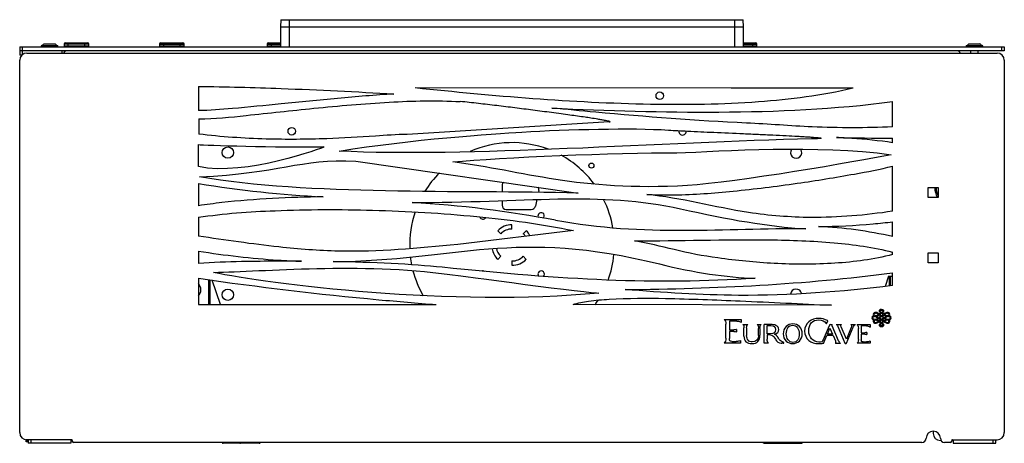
# Model space of a CAD drawing. Header units: inches. Extents: x -3.9 to 23.4, y 2.3 to 14.1.
import ezdxf

# ---------------------------------------------------------------- set-up
doc = ezdxf.new("R2010")
doc.units = ezdxf.units.IN
doc.header["$LTSCALE"] = 2.574606
doc.header["$MEASUREMENT"] = 0
doc.layers.get('0').update_dxf_attribs({"linetype": 'CONTINUOUS'})

msp = doc.modelspace()

# ---------------------------------------------------------------- linework, layer by layer
at = {"color": 7, "linetype": 'Continuous'}
for p, q in [((3.307, 14.064), (3.291, 13.867)), ((3.307, 14.064), (16.11, 14.064)), ((3.547, 13.316), (3.547, 14.064)), ((15.87, 14.064), (15.87, 13.316)), ((16.126, 13.867), (16.11, 14.064)), ((3.291, 13.867), (3.291, 13.316)), ((3.291, 13.867), (16.126, 13.867)), ((16.126, 13.316), (16.126, 13.867)), ((-3.259, 13.397), (-2.954, 13.397)), ((-2.705, 13.383), (-2.705, 13.328)), ((-2.02, 13.383), (-2.705, 13.383)), ((-2.666, 13.422), (-2.059, 13.422)), ((-2.587, 13.328), (-2.587, 13.422)), ((-2.138, 13.422), (-2.138, 13.328)), ((-2.02, 13.328), (-2.02, 13.383)), ((-0.059, 13.383), (-0.059, 13.328)), ((-0.059, 13.383), (0.626, 13.383)), ((-0.02, 13.422), (0.586, 13.422)), ((0.059, 13.328), (0.059, 13.422)), ((0.508, 13.422), (0.508, 13.328)), ((0.626, 13.328), (0.626, 13.383)), ((2.925, 13.383), (2.925, 13.328)), ((2.925, 13.383), (3.291, 13.383)), ((2.964, 13.422), (3.291, 13.422)), ((3.043, 13.328), (3.043, 13.422)), ((16.126, 13.422), (16.452, 13.422)), ((16.126, 13.383), (16.492, 13.383)), ((16.374, 13.422), (16.374, 13.328)), ((16.492, 13.328), (16.492, 13.383)), ((22.371, 13.397), (22.676, 13.397)), ((-3.933, 13.316), (-3.933, 13.08)), ((-3.933, 13.316), (23.35, 13.316)), ((23.35, 13.198), (-3.933, 13.198)), ((-3.855, 13.099), (-3.855, 13.316)), ((-3.737, 13.139), (23.153, 13.139)), ((-3.323, 13.348), (-2.89, 13.348)), ((-2.768, 13.198), (-2.768, 13.139)), ((-2.752, 13.139), (-2.752, 13.198)), ((-2.02, 13.328), (-2.705, 13.328)), ((-2.705, 13.198), (-2.705, 13.152)), ((-2.599, 13.316), (-2.599, 13.328)), ((-2.54, 13.328), (-2.54, 13.316)), ((-2.429, 13.318), (-2.429, 13.328)), ((-2.296, 13.328), (-2.296, 13.318)), ((-2.185, 13.316), (-2.185, 13.328)), ((-2.126, 13.328), (-2.126, 13.316)), ((0.626, 13.328), (-0.059, 13.328)), ((0.047, 13.316), (0.047, 13.328)), ((0.106, 13.328), (0.106, 13.316)), ((0.216, 13.318), (0.216, 13.328)), ((0.35, 13.328), (0.35, 13.318)), ((0.46, 13.316), (0.46, 13.328)), ((0.519, 13.328), (0.519, 13.316)), ((3.291, 13.328), (2.925, 13.328)), ((3.031, 13.316), (3.031, 13.328)), ((3.09, 13.328), (3.09, 13.316)), ((3.2, 13.318), (3.2, 13.328)), ((16.492, 13.328), (16.126, 13.328)), ((16.216, 13.328), (16.216, 13.318)), ((16.326, 13.316), (16.326, 13.328)), ((16.385, 13.328), (16.385, 13.316)), ((22.307, 13.348), (22.74, 13.348)), ((22.425, 13.139), (22.425, 13.198)), ((22.622, 13.139), (22.622, 13.198)), ((23.271, 13.316), (23.271, 13.198)), ((23.35, 13.316), (23.35, 13.198)), ((-3.874, 13.08), (-3.933, 13.08)), ((-3.933, 2.627), (-3.933, 12.942)), ((23.35, 12.942), (23.35, 2.627)), ((1.021, 12.212), (1.021, 11.547)), ((15.777, 12.164), (7.022, 12.174)), ((19.16, 12.164), (15.777, 12.164)), ((20.254, 11.095), (20.254, 11.797)), ((1.03, 11.318), (1.03, 10.895)), ((12.397, 11.231), (6.802, 10.889)), ((20.254, 10.658), (20.254, 10.786)), ((1.024, 9.994), (1.024, 10.606)), ((5.38, 10.149), (11.538, 9.263)), ((20.254, 8.759), (20.252, 10.008)), ((1.021, 9.524), (1.021, 8.913)), ((9.433, 9.47), (9.433, 9.291)), ((10.449, 9.33), (10.439, 9.283)), ((21.244, 9.418), (21.519, 9.418)), ((21.244, 9.143), (21.244, 9.418)), ((21.519, 9.418), (21.519, 9.143)), ((9.433, 9.053), (9.433, 8.926)), ((10.397, 9.084), (10.358, 8.902)), ((21.519, 9.143), (21.244, 9.143)), ((9.551, 8.808), (10.243, 8.808)), ((1.021, 8.591), (1.021, 8.071)), ((20.254, 8.057), (20.254, 8.465)), ((11.415, 8.224), (8.204, 7.839)), ((9.395, 8.137), (9.312, 8.221)), ((9.708, 8.267), (9.708, 8.385)), ((10.022, 8.137), (10.105, 8.221)), ((1.021, 7.654), (1.021, 7.309)), ((9.395, 7.511), (9.312, 7.427)), ((9.708, 7.381), (9.708, 7.263)), ((10.022, 7.511), (10.105, 7.427)), ((20.254, 7.559), (20.254, 7.63)), ((21.244, 7.607), (21.519, 7.607)), ((21.244, 7.332), (21.244, 7.607)), ((21.519, 7.607), (21.519, 7.332)), ((21.519, 7.332), (21.244, 7.332)), ((1.021, 6.904), (1.021, 6.174)), ((1.303, 6.866), (1.303, 6.174)), ((1.342, 6.174), (1.342, 6.86)), ((1.63, 6.174), (1.398, 6.853)), ((20.141, 6.958), (20.045, 6.677)), ((20.141, 6.958), (20.254, 6.958)), ((20.158, 6.958), (20.158, 6.689)), ((20.161, 6.958), (20.161, 6.689)), ((20.2, 6.693), (20.2, 6.958)), ((20.254, 6.699), (20.254, 7.054)), ((1.021, 6.174), (7.606, 6.174)), ((18.557, 6.156), (11.399, 6.174)), ((15.588, 5.765), (15.59, 5.765)), ((15.59, 5.765), (16.058, 5.765)), ((16.058, 5.765), (16.058, 5.681)), ((19.797, 5.747), (19.794, 5.747)), ((19.8, 5.747), (19.797, 5.747)), ((19.854, 5.802), (19.832, 5.788)), ((19.842, 5.776), (19.867, 5.793)), ((19.869, 5.902), (19.854, 5.891)), ((19.867, 5.793), (19.933, 5.752)), ((19.881, 5.803), (19.947, 5.848)), ((19.948, 5.761), (19.881, 5.803)), ((19.882, 5.892), (19.934, 5.857)), ((19.947, 5.866), (19.896, 5.901)), ((19.933, 5.943), (19.933, 5.943)), ((19.942, 5.93), (19.948, 5.934)), ((19.999, 5.901), (19.947, 5.866)), ((19.948, 5.934), (19.956, 5.93)), ((20.014, 5.803), (19.948, 5.761)), ((19.961, 5.857), (20.013, 5.892)), ((19.963, 5.943), (19.962, 5.944)), ((19.962, 5.752), (20.027, 5.793)), ((19.963, 5.943), (19.963, 5.943)), ((20.013, 5.892), (20.032, 5.879)), ((20.042, 5.891), (20.026, 5.902)), ((20.027, 5.793), (20.052, 5.776)), ((20.062, 5.788), (20.041, 5.803)), ((20.099, 5.749), (20.112, 5.747)), ((15.634, 5.241), (15.634, 5.631)), ((15.732, 5.719), (15.732, 5.476)), ((15.735, 5.719), (15.732, 5.719)), ((15.732, 5.476), (15.855, 5.476)), ((15.937, 5.719), (15.735, 5.719)), ((15.933, 5.487), (15.923, 5.484)), ((15.933, 5.487), (15.933, 5.418)), ((16.104, 5.619), (16.241, 5.619)), ((16.135, 5.301), (16.135, 5.533)), ((16.21, 5.533), (16.21, 5.313)), ((16.5, 5.619), (16.615, 5.619)), ((16.537, 5.322), (16.537, 5.511)), ((16.579, 5.511), (16.579, 5.327)), ((16.7, 5.105), (16.7, 5.619)), ((16.878, 5.622), (16.739, 5.621)), ((16.78, 5.59), (16.878, 5.59)), ((16.78, 5.366), (16.78, 5.59)), ((18.5, 5.586), (18.327, 5.193)), ((18.412, 5.652), (18.419, 5.641)), ((18.419, 5.641), (18.456, 5.725)), ((18.448, 5.359), (18.52, 5.523)), ((18.456, 5.725), (18.451, 5.729)), ((18.52, 5.523), (18.592, 5.359)), ((18.53, 5.624), (18.584, 5.624)), ((18.76, 5.169), (18.58, 5.589)), ((18.687, 5.624), (18.832, 5.624)), ((18.749, 5.548), (18.931, 5.105)), ((18.976, 5.213), (18.827, 5.557)), ((18.832, 5.624), (18.836, 5.624)), ((19.109, 5.539), (18.976, 5.213)), ((18.977, 5.106), (19.16, 5.544)), ((19.097, 5.624), (19.1, 5.624)), ((19.1, 5.624), (19.227, 5.624)), ((19.271, 5.622), (19.274, 5.622)), ((19.274, 5.622), (19.631, 5.622)), ((19.307, 5.208), (19.307, 5.515)), ((19.534, 5.583), (19.387, 5.583)), ((19.387, 5.583), (19.387, 5.394)), ((19.619, 5.559), (19.631, 5.551)), ((19.631, 5.622), (19.631, 5.551)), ((19.87, 5.713), (19.854, 5.702)), ((19.882, 5.702), (19.934, 5.663)), ((19.944, 5.674), (19.896, 5.711)), ((19.934, 5.663), (19.934, 5.663)), ((19.947, 5.672), (19.944, 5.674)), ((19.948, 5.673), (19.947, 5.672)), ((19.952, 5.675), (19.948, 5.673)), ((15.855, 5.43), (15.732, 5.43)), ((15.732, 5.43), (15.732, 5.232)), ((15.923, 5.421), (15.933, 5.418)), ((16.874, 5.366), (16.78, 5.366)), ((16.871, 5.336), (16.78, 5.335)), ((16.78, 5.335), (16.78, 5.212)), ((17.02, 5.194), (17.034, 5.169)), ((18.339, 5.1), (18.375, 5.188)), ((18.375, 5.188), (18.43, 5.317)), ((18.608, 5.317), (18.43, 5.317)), ((18.592, 5.359), (18.448, 5.359)), ((18.608, 5.317), (18.671, 5.167)), ((19.387, 5.394), (19.482, 5.394)), ((19.482, 5.355), (19.387, 5.355)), ((19.387, 5.355), (19.387, 5.201)), ((19.545, 5.404), (19.536, 5.401)), ((19.536, 5.348), (19.545, 5.345)), ((19.545, 5.404), (19.545, 5.345)), ((15.59, 5.107), (15.588, 5.107)), ((16.042, 5.107), (15.59, 5.107)), ((15.8, 5.154), (15.922, 5.154)), ((16.042, 5.178), (16.032, 5.174)), ((16.042, 5.178), (16.042, 5.107)), ((16.812, 5.105), (16.7, 5.105)), ((16.815, 5.105), (16.812, 5.105)), ((17.226, 5.101), (17.185, 5.101)), ((18.339, 5.1), (18.304, 5.1)), ((18.811, 5.1), (18.668, 5.1)), ((18.954, 5.093), (18.953, 5.093)), ((19.274, 5.101), (19.271, 5.101)), ((19.631, 5.101), (19.274, 5.101)), ((19.439, 5.141), (19.535, 5.141)), ((19.631, 5.161), (19.621, 5.156)), ((19.631, 5.161), (19.631, 5.101)), ((21.382, 2.666), (21.382, 2.607)), ((-3.752, 2.371), (-3.752, 2.427)), ((-3.697, 2.427), (-3.752, 2.427)), ((-3.697, 2.371), (-3.752, 2.371)), ((-2.496, 2.43), (-3.737, 2.43)), ((-3.713, 2.371), (-3.713, 2.427)), ((-3.713, 2.399), (-3.697, 2.399)), ((-3.697, 2.43), (-3.697, 2.332)), ((-2.516, 2.332), (-3.697, 2.332)), ((-3.618, 2.332), (-3.618, 2.43)), ((-2.516, 2.43), (-2.516, 2.332)), ((-2.477, 2.411), (-2.516, 2.411)), ((-2.477, 2.411), (-2.477, 2.391)), ((21.067, 2.351), (-2.437, 2.351)), ((2.7, 2.332), (1.709, 2.332)), ((1.749, 2.332), (1.749, 2.351)), ((2.016, 2.351), (2.016, 2.332)), ((16.716, 2.332), (17.745, 2.332)), ((17.401, 2.332), (17.401, 2.351)), ((17.423, 2.332), (17.426, 2.345)), ((17.426, 2.345), (17.427, 2.351)), ((17.549, 2.349), (17.548, 2.332)), ((17.745, 2.332), (17.746, 2.349)), ((21.597, 2.411), (21.578, 2.411)), ((21.854, 2.351), (21.697, 2.351)), ((21.933, 2.411), (21.893, 2.411)), ((21.893, 2.411), (21.893, 2.391)), ((21.913, 2.43), (23.153, 2.43)), ((21.933, 2.43), (21.933, 2.332)), ((21.933, 2.332), (23.114, 2.332)), ((23.035, 2.43), (23.035, 2.332)), ((23.114, 2.332), (23.114, 2.43))]:
    msp.add_line(p, q, dxfattribs=at)
for centre, radius in [((13.803, 11.958), 0.104), ((3.606, 10.974), 0.104), ((1.834, 10.383), 0.157), ((11.908, 10.023), 0.0689), ((1.834, 6.446), 0.157)]:
    msp.add_circle(centre, radius, dxfattribs=at)
for centre, radius, start, end in [((-2.666, 13.383), 0.0394, 90, 180), ((-2.059, 13.383), 0.0394, 360, 90), ((-0.02, 13.383), 0.0394, 90, 180), ((0.586, 13.383), 0.0394, 360, 90), ((2.964, 13.383), 0.0394, 90, 180), ((16.452, 13.383), 0.0394, 360, 90), ((-3.737, 12.942), 0.197, 90, 180), ((-3.323, 13.332), 0.0157, 90, 270), ((-2.89, 13.332), 0.0157, 270, 90), ((-2.634, 13.119), 0.0787, 90, 165.0783), ((-2.508, 13.328), 0.00984, 270, 360), ((-2.217, 13.328), 0.00984, 180, 270), ((0.137, 13.328), 0.00984, 270, 360), ((0.429, 13.328), 0.00984, 180, 270), ((3.122, 13.328), 0.00984, 270, 360), ((16.295, 13.328), 0.00984, 180, 270), ((22.051, 13.119), 0.0787, 14.9217, 90), ((22.307, 13.332), 0.0157, 90, 270), ((22.74, 13.332), 0.0157, 270, 90), ((23.153, 12.942), 0.197, 0, 90), ((14.433, 10.974), 0.104, 170.0831, 3.9031), ((9.708, 7.824), 2.835, 69.1772, 114.0462), ((20.011, 71.45), 60.664, 268.76435, 270.22905), ((17.582, 10.383), 0.157, 142.3127, 37.701), ((9.708, 7.824), 2.835, 36.5013, 61.3452), ((9.708, 7.824), 2.835, 135.1975, 148.3267), ((9.551, 9.47), 0.118, 130.371, 180), ((6.263, 42.219), 33.112, 260.89, 266.9138), ((10.334, 9.355), 0.118, 348, 34.9423), ((21.972, 9.418), 0.551, 180, 210.203), ((21.972, 9.418), 0.512, 180, 206.7479), ((9.708, 7.824), 2.835, 155.3825, 155.7401), ((9.708, 7.824), 2.835, 9.614, 26.4308), ((9.708, 7.824), 2.835, 161.0683, 182.0165), ((5.164, -21.524), 30.577, 79.1614, 86.6594), ((9.551, 8.926), 0.118, 180, 270), ((10.243, 8.926), 0.118, 270, 348), ((8.901, 8.631), 0.0886, 200.481, 328.1835), ((10.516, 8.631), 0.0886, 310.4258, 209.9841), ((9.708, 7.824), 0.561, 90, 135), ((9.708, 7.824), 0.443, 90, 135), ((9.708, 7.824), 0.561, 27.2017, 45), ((9.708, 7.824), 0.443, 32.8942, 45), ((9.418, -11.188), 19.479, 75.7967, 79.0889), ((9.708, 7.824), 0.561, 190.4663, 225), ((9.708, 7.824), 0.443, 191.9883, 225), ((9.708, 7.824), 2.835, 186.709, 191.1928), ((9.708, 7.824), 0.443, 270, 315), ((9.708, 7.824), 0.561, 270, 315), ((9.708, 7.824), 2.835, 339.9454, 354.6928), ((9.708, 7.824), 2.835, 194.5274, 209.8112), ((8.901, 7.017), 0.0886, 58.178, 111.9626), ((10.516, 7.017), 0.0886, 315.5025, 215.7964), ((0.83, 6.584), 0.256, 318.3772, 41.6226), ((17.582, 6.446), 0.157, 10.5632, 173.5868), ((9.708, 7.824), 2.835, 324.2945, 327.2623), ((9.708, 7.824), 2.835, 215.2375, 215.6726), ((34.381, -15.44), 25.735, 124.1525, 124.3321), ((23.496, 0.37), 6.614, 122.5999, 123.1131), ((25.66, -3.358), 10.761, 122.1509, 122.462), ((23.772, -0.055), 7.106, 122.615, 123.0515), ((26.511, -4.704), 12.338, 122.1373, 122.4199), ((20.129, 6.245), 0.359, 234.4229, 237.0502), ((19.842, 6.094), 0.176, 300.8439, 301.2693), ((3.626, -18.214), 29.075, 55.692, 55.8501), ((13.474, -4.618), 12.217, 57.7199, 58.0046), ((15.359, -1.085), 8.387, 56.4042, 56.7605), ((5.507, -15.449), 25.746, 55.6681, 55.8475), ((19.725, 6.297), 0.426, 303.9724, 306.3283), ((14.303, -3.299), 10.675, 57.677, 57.9894), ((15.647, -0.649), 7.88, 56.3543, 56.7866), ((19.951, 5.82), 0.254, 269.2267, 269.9879), ((19.812, 5.882), 0.265, 304.227, 304.4264), ((-3.737, 2.627), 0.197, 180, 270), ((21.067, 2.47), 0.118, 270, 0), ((21.382, 2.47), 0.197, 0, 180), ((21.578, 2.607), 0.197, 180, 270), ((21.697, 2.47), 0.118, 180, 270), ((23.153, 2.627), 0.197, 270, 360), ((-2.496, 2.411), 0.0197, 0, 90), ((-2.437, 2.391), 0.0394, 180, 270), ((1.709, 2.371), 0.0394, 210.5344, 270), ((2.7, 2.391), 0.0591, 270, 317.8122), ((2.699, 2.371), 0.0394, 316.8143, 330.1805), ((16.716, 2.391), 0.0591, 221.9551, 270), ((16.718, 2.371), 0.0394, 209.8335, 224.9554), ((21.854, 2.391), 0.0394, 270, 0), ((21.913, 2.411), 0.0197, 90, 180)]:
    msp.add_arc(centre, radius, start, end, dxfattribs=at)
for points, knots in [([(-3.307, 13.348), (-3.301, 13.357), (-3.286, 13.375), (-3.268, 13.39), (-3.259, 13.397)], [0, 0, 0, 0, 0.505449, 1, 1, 1, 1]), ([(-2.906, 13.348), (-2.913, 13.357), (-2.927, 13.375), (-2.945, 13.39), (-2.954, 13.397)], [0, 0, 0, 0, 0.505449, 1, 1, 1, 1]), ([(22.323, 13.348), (22.329, 13.357), (22.344, 13.375), (22.361, 13.39), (22.371, 13.397)], [0, 0, 0, 0, 0.505449, 1, 1, 1, 1]), ([(22.724, 13.348), (22.717, 13.357), (22.703, 13.375), (22.685, 13.39), (22.676, 13.397)], [0, 0, 0, 0, 0.505449, 1, 1, 1, 1]), ([(1.021, 12.212), (1.784, 12.212), (3.591, 12.155), (5.396, 12.072), (6.437, 12.006)], [0, 0, 0, 0, 0.422428, 1, 1, 1, 1]), ([(6.437, 12.006), (5.917, 11.976), (4.875, 11.89), (3.384, 11.739), (2.1, 11.613), (1.334, 11.547), (1.021, 11.547)], [0, 0, 0, 0, 0.287836, 0.576586, 0.827026, 1, 1, 1, 1]), ([(19.16, 12.164), (18.3, 11.963), (16.425, 11.727), (12.364, 11.671), (9.193, 11.948), (7.025, 12.174)], [0, 0, 0, 0, 0.217454, 0.463149, 1, 1, 1, 1]), ([(1.03, 11.318), (1.469, 11.318), (2.533, 11.433), (4.287, 11.623), (6.261, 11.799), (7.619, 11.834), (8.273, 11.795)], [0, 0, 0, 0, 0.181296, 0.440598, 0.729364, 1, 1, 1, 1]), ([(12.423, 11.241), (12.417, 11.244), (12.402, 11.248), (12.36, 11.259), (12.29, 11.273), (12.193, 11.29), (12.057, 11.312), (11.905, 11.337), (11.716, 11.366), (11.525, 11.393), (11.301, 11.422), (11.062, 11.455), (10.719, 11.502), (10.293, 11.558), (9.786, 11.622), (9.368, 11.674), (9.031, 11.714), (8.778, 11.743), (8.526, 11.773), (8.357, 11.79), (8.273, 11.795)], [0, 0, 0, 0, 0.004541, 0.011465, 0.030987, 0.055535, 0.082026, 0.12965, 0.166, 0.218633, 0.268122, 0.327366, 0.391561, 0.516097, 0.635689, 0.757209, 0.818035, 0.87868, 0.939324, 1, 1, 1, 1]), ([(10.812, 11.617), (12.352, 11.542), (15.501, 11.451), (18.659, 11.584), (20.254, 11.797)], [0, 0, 0, 0, 0.489491, 1, 1, 1, 1]), ([(16.205, 11.201), (14.811, 11.267), (13.013, 11.406), (11.218, 11.577), (10.812, 11.617)], [0, 0, 0, 0, 0.773629, 1, 1, 1, 1]), ([(12.397, 11.231), (12.403, 11.231), (12.412, 11.231), (12.422, 11.233), (12.426, 11.234), (12.429, 11.235), (12.429, 11.239), (12.425, 11.24), (12.423, 11.241)], [0, 0, 0, 0, 0.474081, 0.627539, 0.729845, 0.788063, 0.828226, 1, 1, 1, 1]), ([(12.416, 11.244), (12.42, 11.243), (12.424, 11.241), (12.43, 11.237), (12.429, 11.236)], [0, 0, 0, 0, 0.705502, 1, 1, 1, 1]), ([(20.254, 11.095), (19.512, 11.065), (18.159, 11.061), (16.813, 11.173), (16.205, 11.201)], [0, 0, 0, 0, 0.549371, 1, 1, 1, 1]), ([(14.041, 11.008), (14.218, 10.996), (14.638, 10.975), (15.332, 10.943), (15.986, 10.914), (16.531, 10.89), (16.924, 10.872), (17.289, 10.854), (17.57, 10.84), (17.771, 10.828), (17.9, 10.82), (18.012, 10.813), (18.094, 10.807), (18.15, 10.802), (18.185, 10.798), (18.214, 10.795), (18.237, 10.792), (18.255, 10.789), (18.266, 10.787), (18.271, 10.785), (18.274, 10.783), (18.274, 10.781), (18.272, 10.78), (18.269, 10.779), (18.262, 10.777), (18.249, 10.775), (18.227, 10.772), (18.198, 10.77), (18.162, 10.768), (18.099, 10.766), (18.047, 10.764), (18.01, 10.763)], [0, 0, 0, 0, 0.118185, 0.279946, 0.462367, 0.554164, 0.64253, 0.724601, 0.797514, 0.829641, 0.858406, 0.88345, 0.904418, 0.913263, 0.920956, 0.927454, 0.932714, 0.936696, 0.939367, 0.94021, 0.940741, 0.941055, 0.941468, 0.942183, 0.943248, 0.946487, 0.951265, 0.957637, 0.965649, 0.97535, 1, 1, 1, 1]), ([(6.802, 10.889), (6.509, 10.883), (5.767, 10.823), (4.466, 10.753), (2.832, 10.738), (1.65, 10.819), (1.03, 10.895)], [0, 0, 0, 0, 0.152459, 0.385953, 0.676083, 1, 1, 1, 1]), ([(20.254, 10.658), (19.878, 10.714), (19.361, 10.764), (18.842, 10.793), (18.703, 10.8)], [0, 0, 0, 0, 0.730899, 1, 1, 1, 1]), ([(14.213, 9.213), (14.756, 9.221), (15.894, 9.308), (17.555, 9.515), (19.025, 9.754), (19.905, 9.919), (20.253, 10.008)], [0, 0, 0, 0, 0.267103, 0.560324, 0.823449, 1, 1, 1, 1]), ([(4.48, 9.155), (3.542, 9.15), (2.384, 9.091), (1.237, 8.945), (1.021, 8.913)], [0, 0, 0, 0, 0.811058, 1, 1, 1, 1]), ([(13.443, 9.223), (13.644, 9.217), (13.901, 9.211), (14.158, 9.213), (14.213, 9.213)], [0, 0, 0, 0, 0.782944, 1, 1, 1, 1]), ([(20.253, 8.759), (19.505, 8.648), (18.17, 8.53), (15.88, 8.714), (14.393, 9.127), (13.443, 9.223)], [0, 0, 0, 0, 0.330147, 0.582968, 1, 1, 1, 1]), ([(1.021, 8.591), (1.722, 8.699), (3.334, 8.808), (5.909, 8.816), (8.674, 8.652), (10.529, 8.405), (11.415, 8.224)], [0, 0, 0, 0, 0.204172, 0.463045, 0.740303, 1, 1, 1, 1]), ([(18.201, 8.34), (18.706, 8.339), (19.392, 8.374), (20.074, 8.445), (20.254, 8.465)], [0, 0, 0, 0, 0.736619, 1, 1, 1, 1]), ([(8.204, 7.839), (7.107, 7.735), (5.452, 7.576), (3.051, 7.77), (1.762, 7.958), (1.021, 8.071)], [0, 0, 0, 0, 0.458499, 0.68791, 1, 1, 1, 1]), ([(13.105, 7.939), (14.35, 7.937), (16.193, 8.004), (18.582, 7.919), (19.722, 7.76), (20.254, 7.63)], [0, 0, 0, 0, 0.520811, 0.77105, 1, 1, 1, 1]), ([(1.021, 7.654), (1.753, 7.54), (2.705, 7.43), (3.66, 7.382), (3.875, 7.374)], [0, 0, 0, 0, 0.775265, 1, 1, 1, 1]), ([(20.254, 7.559), (19.733, 7.424), (18.634, 7.281), (17.009, 7.286), (15.519, 7.432), (14.597, 7.595), (14.198, 7.695)], [0, 0, 0, 0, 0.264565, 0.540878, 0.797493, 1, 1, 1, 1]), ([(3.875, 7.374), (3.322, 7.378), (2.37, 7.371), (1.418, 7.342), (1.021, 7.309)], [0, 0, 0, 0, 0.580963, 1, 1, 1, 1]), ([(1.021, 6.904), (2.679, 6.659), (4.875, 6.403), (7.076, 6.215), (7.606, 6.174)], [0, 0, 0, 0, 0.759079, 1, 1, 1, 1]), ([(12.845, 6.591), (14.091, 6.598), (16.566, 6.676), (19.035, 6.889), (20.254, 7.054)], [0, 0, 0, 0, 0.503163, 1, 1, 1, 1]), ([(20.254, 6.699), (18.838, 6.526), (16.361, 6.341), (13.889, 6.507), (12.845, 6.591)], [0, 0, 0, 0, 0.576708, 1, 1, 1, 1]), ([(11.399, 6.174), (11.538, 6.219), (11.873, 6.282), (12.73, 6.356), (14.134, 6.351), (16.185, 6.273), (17.716, 6.196), (18.557, 6.156)], [0, 0, 0, 0, 0.061255, 0.141751, 0.359296, 0.64764, 1, 1, 1, 1]), ([(-3.752, 2.427), (-3.752, 2.425), (-3.751, 2.42), (-3.748, 2.414), (-3.743, 2.408), (-3.738, 2.405), (-3.736, 2.404)], [0, 0, 0, 0, 0.225855, 0.463491, 0.720747, 1, 1, 1, 1]), ([(-3.736, 2.404), (-3.734, 2.403), (-3.727, 2.4), (-3.719, 2.399), (-3.713, 2.399)], [0, 0, 0, 0, 0.240824, 1, 1, 1, 1]), ([(2.168, 2.332), (2.175, 2.332), (2.188, 2.335), (2.198, 2.345), (2.201, 2.351)], [0, 0, 0, 0, 0.496813, 1, 1, 1, 1]), ([(17.216, 2.351), (17.219, 2.345), (17.228, 2.335), (17.242, 2.332), (17.248, 2.332)], [0, 0, 0, 0, 0.503187, 1, 1, 1, 1])]:
    msp.add_open_spline(points, degree=3, knots=knots, dxfattribs=at)
for points in [[(4.917, 10.425), (6.929, 10.754), (9.175, 10.903), (9.985, 10.952)], [(9.985, 10.952), (11.255, 11.028), (13.025, 11.073), (14.041, 11.008)], [(18.01, 10.763), (13.935, 10.668), (8.389, 10.249), (4.917, 10.425)], [(1.024, 10.606), (1.16, 10.588), (3.222, 10.525), (4.497, 10.542)], [(4.499, 10.541), (4.482, 10.511), (2.31, 9.715), (1.024, 9.994)], [(8.068, 10.124), (9.413, 10.251), (12.572, 10.387), (14.272, 10.375)], [(14.272, 10.375), (15.51, 10.426), (18.178, 10.606), (20.213, 10.325)], [(1.046, 9.714), (3.236, 9.8), (3.834, 10.224), (5.38, 10.149)], [(14.573, 9.472), (11.533, 9.296), (10.039, 9.876), (8.068, 10.124)], [(20.213, 10.325), (19.283, 10.139), (15.89, 9.548), (14.573, 9.472)], [(11.538, 9.263), (8.25, 9.347), (4.089, 9.186), (1.046, 9.714)], [(6.946, 9), (9.972, 8.995), (12.187, 9.324), (14.379, 8.828)], [(14.379, 8.828), (15.718, 8.525), (16.798, 8.34), (17.846, 8.27)], [(17.846, 8.27), (15.638, 8.298), (13.36, 8.038), (10.914, 8.507)], [(4.755, 7.363), (8.168, 7.396), (9.807, 8.295), (13.793, 7.298)], [(20.254, 8.057), (19.581, 8.214), (18.891, 8.299), (18.201, 8.34)], [(1.44, 7.066), (2.814, 7.087), (5.511, 7.348), (7.984, 7.009)], [(7.769, 7.207), (6.947, 7.293), (5.847, 7.342), (4.755, 7.363)], [(16.449, 6.901), (13.67, 6.715), (11.128, 6.858), (7.769, 7.207)], [(13.793, 7.298), (14.771, 7.054), (15.635, 6.932), (16.449, 6.901)], [(12.115, 6.492), (8.113, 6.099), (2.892, 6.739), (1.44, 7.066)], [(7.984, 7.009), (8.188, 6.981), (11.964, 6.477), (12.115, 6.492)], [(19.892, 6.023), (19.884, 6.016), (19.881, 6.007), (19.881, 5.999)], [(19.949, 6.037), (19.918, 6.037), (19.901, 6.032), (19.892, 6.023)], [(19.91, 5.998), (19.91, 6.015), (19.935, 6.022), (19.948, 6.021)], [(19.948, 6.021), (19.962, 6.021), (19.987, 6.01), (19.987, 5.998)], [(20.004, 6.022), (19.994, 6.031), (19.976, 6.037), (19.949, 6.037)], [(20.014, 5.997), (20.014, 6.008), (20.011, 6.015), (20.004, 6.022)], [(15.588, 5.765), (15.618, 5.742), (15.634, 5.697), (15.634, 5.631)], [(18.211, 5.79), (18.104, 5.79), (18.012, 5.76), (17.938, 5.7)], [(18.002, 5.664), (18.051, 5.721), (18.12, 5.75), (18.209, 5.75)], [(18.209, 5.75), (18.302, 5.75), (18.37, 5.717), (18.412, 5.652)], [(18.451, 5.729), (18.375, 5.769), (18.295, 5.79), (18.211, 5.79)], [(19.715, 5.853), (19.694, 5.842), (19.683, 5.826), (19.683, 5.807)], [(19.683, 5.807), (19.683, 5.782), (19.695, 5.767), (19.705, 5.759)], [(19.705, 5.759), (19.713, 5.753), (19.722, 5.748), (19.732, 5.746)], [(19.71, 5.807), (19.71, 5.821), (19.718, 5.832), (19.733, 5.84)], [(19.758, 5.759), (19.74, 5.759), (19.71, 5.772), (19.71, 5.807)], [(19.737, 5.861), (19.73, 5.859), (19.722, 5.857), (19.715, 5.853)], [(19.783, 5.956), (19.76, 5.956), (19.716, 5.945), (19.716, 5.903)], [(19.716, 5.903), (19.716, 5.88), (19.727, 5.867), (19.737, 5.861)], [(19.732, 5.746), (19.723, 5.739), (19.716, 5.728), (19.716, 5.713)], [(19.733, 5.84), (19.747, 5.847), (19.763, 5.849), (19.767, 5.849)], [(19.743, 5.903), (19.743, 5.916), (19.749, 5.926), (19.761, 5.933)], [(19.758, 5.873), (19.748, 5.879), (19.743, 5.889), (19.743, 5.903)], [(19.743, 5.713), (19.743, 5.746), (19.794, 5.747), (19.794, 5.747)], [(19.787, 5.866), (19.781, 5.866), (19.768, 5.866), (19.758, 5.873)], [(19.832, 5.788), (19.822, 5.78), (19.797, 5.759), (19.758, 5.759)], [(19.761, 5.933), (19.775, 5.94), (19.79, 5.941), (19.794, 5.941)], [(19.767, 5.849), (19.775, 5.849), (19.785, 5.849), (19.854, 5.802)], [(19.883, 5.91), (19.822, 5.956), (19.803, 5.956), (19.783, 5.956)], [(19.854, 5.891), (19.845, 5.884), (19.815, 5.866), (19.787, 5.866)], [(19.794, 5.941), (19.812, 5.941), (19.816, 5.941), (19.869, 5.902)], [(19.797, 5.853), (19.829, 5.858), (19.855, 5.873), (19.864, 5.879)], [(19.867, 5.812), (19.84, 5.83), (19.816, 5.844), (19.797, 5.853)], [(19.8, 5.747), (19.814, 5.747), (19.832, 5.745), (19.87, 5.713)], [(19.813, 5.76), (19.826, 5.765), (19.836, 5.772), (19.842, 5.776)], [(19.884, 5.721), (19.856, 5.746), (19.831, 5.756), (19.813, 5.76)], [(19.864, 5.879), (19.867, 5.882), (19.874, 5.886), (19.882, 5.892)], [(19.881, 5.999), (19.881, 5.992), (19.889, 5.981), (19.897, 5.972)], [(19.897, 5.972), (19.903, 5.965), (19.91, 5.96), (19.92, 5.953)], [(19.93, 5.964), (19.915, 5.978), (19.91, 5.98), (19.91, 5.998)], [(19.948, 5.952), (19.943, 5.956), (19.936, 5.96), (19.93, 5.964)], [(19.967, 5.965), (19.96, 5.96), (19.954, 5.956), (19.948, 5.952)], [(19.987, 5.998), (19.987, 5.986), (19.984, 5.976), (19.967, 5.965)], [(19.977, 5.954), (20.01, 5.979), (20.014, 5.991), (20.014, 5.997)], [(20.081, 5.76), (20.063, 5.756), (20.039, 5.746), (20.011, 5.721)], [(20.112, 5.956), (20.087, 5.956), (20.068, 5.949), (20.013, 5.911)], [(20.025, 5.713), (20.067, 5.748), (20.087, 5.749), (20.099, 5.749)], [(20.026, 5.902), (20.069, 5.931), (20.081, 5.941), (20.101, 5.941)], [(20.098, 5.853), (20.081, 5.845), (20.057, 5.832), (20.028, 5.812)], [(20.032, 5.879), (20.044, 5.87), (20.07, 5.857), (20.098, 5.853)], [(20.041, 5.803), (20.091, 5.837), (20.115, 5.849), (20.13, 5.849)], [(20.108, 5.866), (20.072, 5.866), (20.051, 5.884), (20.042, 5.891)], [(20.052, 5.776), (20.058, 5.772), (20.069, 5.765), (20.081, 5.76)], [(20.136, 5.759), (20.098, 5.759), (20.073, 5.78), (20.062, 5.788)], [(20.101, 5.941), (20.109, 5.941), (20.123, 5.94), (20.135, 5.933)], [(20.137, 5.873), (20.127, 5.866), (20.114, 5.866), (20.108, 5.866)], [(20.179, 5.903), (20.179, 5.942), (20.144, 5.956), (20.112, 5.956)], [(20.112, 5.747), (20.113, 5.747), (20.151, 5.746), (20.151, 5.713)], [(20.13, 5.849), (20.135, 5.849), (20.15, 5.848), (20.163, 5.841)], [(20.135, 5.933), (20.146, 5.926), (20.151, 5.917), (20.151, 5.903)], [(20.185, 5.807), (20.185, 5.772), (20.155, 5.759), (20.136, 5.759)], [(20.151, 5.903), (20.151, 5.889), (20.147, 5.879), (20.137, 5.873)], [(20.158, 5.861), (20.167, 5.867), (20.179, 5.88), (20.179, 5.903)], [(20.18, 5.853), (20.173, 5.857), (20.165, 5.859), (20.158, 5.861)], [(20.163, 5.841), (20.178, 5.833), (20.185, 5.821), (20.185, 5.807)], [(20.163, 5.746), (20.172, 5.748), (20.182, 5.753), (20.189, 5.759)], [(20.179, 5.713), (20.179, 5.728), (20.172, 5.739), (20.163, 5.746)], [(20.212, 5.807), (20.212, 5.826), (20.201, 5.842), (20.18, 5.853)], [(20.189, 5.759), (20.199, 5.767), (20.212, 5.782), (20.212, 5.807)], [(15.923, 5.484), (15.904, 5.479), (15.881, 5.476), (15.855, 5.476)], [(15.937, 5.719), (16.002, 5.719), (16.042, 5.706), (16.058, 5.681)], [(16.104, 5.619), (16.117, 5.61), (16.126, 5.6), (16.129, 5.59)], [(16.129, 5.59), (16.131, 5.583), (16.135, 5.568), (16.135, 5.533)], [(16.21, 5.533), (16.21, 5.561), (16.213, 5.58), (16.218, 5.591)], [(16.218, 5.591), (16.223, 5.6), (16.23, 5.61), (16.241, 5.619)], [(16.5, 5.619), (16.513, 5.608), (16.522, 5.596), (16.528, 5.583)], [(16.528, 5.583), (16.533, 5.569), (16.537, 5.545), (16.537, 5.511)], [(16.579, 5.511), (16.579, 5.546), (16.582, 5.57), (16.587, 5.583)], [(16.587, 5.583), (16.592, 5.596), (16.602, 5.608), (16.615, 5.619)], [(16.739, 5.621), (16.725, 5.621), (16.712, 5.62), (16.7, 5.619)], [(17.01, 5.48), (17.01, 5.403), (16.966, 5.366), (16.874, 5.366)], [(17.018, 5.599), (16.98, 5.614), (16.933, 5.622), (16.878, 5.622)], [(16.878, 5.59), (16.967, 5.59), (17.01, 5.554), (17.01, 5.48)], [(16.979, 5.354), (17.061, 5.374), (17.102, 5.417), (17.102, 5.484)], [(17.102, 5.484), (17.102, 5.537), (17.074, 5.576), (17.018, 5.599)], [(17.305, 5.564), (17.252, 5.513), (17.225, 5.446), (17.225, 5.364)], [(17.49, 5.636), (17.417, 5.636), (17.355, 5.612), (17.305, 5.564)], [(17.31, 5.365), (17.309, 5.433), (17.323, 5.489), (17.351, 5.532)], [(17.351, 5.532), (17.382, 5.579), (17.425, 5.602), (17.483, 5.602)], [(17.483, 5.602), (17.541, 5.602), (17.585, 5.579), (17.618, 5.532)], [(17.674, 5.564), (17.625, 5.612), (17.563, 5.636), (17.49, 5.636)], [(17.618, 5.532), (17.649, 5.489), (17.666, 5.433), (17.667, 5.364)], [(17.751, 5.364), (17.752, 5.446), (17.726, 5.513), (17.674, 5.564)], [(17.938, 5.7), (17.858, 5.635), (17.817, 5.548), (17.817, 5.441)], [(17.933, 5.446), (17.933, 5.538), (17.956, 5.611), (18.002, 5.664)], [(18.53, 5.624), (18.514, 5.622), (18.503, 5.594), (18.5, 5.586)], [(18.58, 5.589), (18.576, 5.599), (18.574, 5.617), (18.584, 5.624)], [(18.687, 5.624), (18.715, 5.606), (18.736, 5.581), (18.749, 5.548)], [(18.82, 5.587), (18.82, 5.598), (18.825, 5.618), (18.836, 5.624)], [(18.827, 5.557), (18.822, 5.568), (18.82, 5.579), (18.82, 5.587)], [(19.097, 5.624), (19.111, 5.617), (19.118, 5.595), (19.118, 5.582)], [(19.118, 5.582), (19.118, 5.57), (19.115, 5.555), (19.109, 5.539)], [(19.16, 5.544), (19.179, 5.583), (19.201, 5.61), (19.227, 5.624)], [(19.271, 5.622), (19.272, 5.622), (19.307, 5.592), (19.307, 5.515)], [(19.534, 5.583), (19.57, 5.583), (19.598, 5.575), (19.619, 5.559)], [(19.716, 5.713), (19.716, 5.69), (19.727, 5.676), (19.737, 5.669)], [(19.737, 5.669), (19.748, 5.66), (19.762, 5.655), (19.776, 5.655)], [(19.787, 5.67), (19.77, 5.67), (19.743, 5.682), (19.743, 5.713)], [(19.776, 5.655), (19.812, 5.655), (19.846, 5.677), (19.864, 5.69)], [(19.854, 5.702), (19.841, 5.692), (19.819, 5.67), (19.787, 5.67)], [(19.864, 5.69), (19.866, 5.692), (19.873, 5.696), (19.882, 5.702)], [(19.934, 5.663), (19.907, 5.643), (19.882, 5.623), (19.882, 5.606)], [(19.882, 5.606), (19.882, 5.596), (19.885, 5.588), (19.891, 5.582)], [(19.891, 5.582), (19.902, 5.572), (19.92, 5.566), (19.948, 5.566)], [(19.91, 5.606), (19.91, 5.622), (19.942, 5.649), (19.948, 5.653)], [(19.947, 5.582), (19.925, 5.582), (19.91, 5.59), (19.91, 5.606)], [(19.991, 5.606), (19.991, 5.594), (19.971, 5.582), (19.947, 5.582)], [(19.948, 5.653), (19.957, 5.647), (19.991, 5.62), (19.991, 5.606)], [(19.951, 5.566), (19.977, 5.566), (19.994, 5.573), (20.004, 5.582)], [(19.999, 5.711), (19.988, 5.702), (19.961, 5.681), (19.952, 5.675)], [(19.961, 5.663), (19.972, 5.671), (20.004, 5.696), (20.013, 5.702)], [(19.989, 5.641), (19.98, 5.649), (19.969, 5.656), (19.961, 5.663)], [(20.014, 5.606), (20.014, 5.615), (20.006, 5.626), (19.989, 5.641)], [(20.004, 5.582), (20.01, 5.588), (20.014, 5.596), (20.014, 5.606)], [(20.013, 5.702), (20.023, 5.696), (20.03, 5.692), (20.032, 5.69)], [(20.042, 5.702), (20.04, 5.703), (20.033, 5.707), (20.025, 5.713)], [(20.032, 5.69), (20.062, 5.667), (20.093, 5.655), (20.119, 5.655)], [(20.108, 5.67), (20.085, 5.67), (20.069, 5.681), (20.042, 5.702)], [(20.151, 5.713), (20.151, 5.682), (20.125, 5.67), (20.108, 5.67)], [(20.119, 5.655), (20.133, 5.655), (20.147, 5.66), (20.158, 5.669)], [(20.158, 5.669), (20.167, 5.676), (20.179, 5.69), (20.179, 5.713)], [(15.634, 5.241), (15.634, 5.175), (15.618, 5.13), (15.588, 5.107)], [(15.745, 5.173), (15.737, 5.183), (15.732, 5.203), (15.732, 5.232)], [(15.855, 5.43), (15.881, 5.43), (15.904, 5.427), (15.923, 5.421)], [(16.135, 5.301), (16.135, 5.163), (16.21, 5.092), (16.359, 5.092)], [(16.252, 5.185), (16.225, 5.215), (16.21, 5.258), (16.21, 5.313)], [(16.367, 5.139), (16.319, 5.139), (16.28, 5.154), (16.252, 5.185)], [(16.359, 5.092), (16.505, 5.092), (16.579, 5.171), (16.579, 5.327)], [(16.537, 5.322), (16.537, 5.199), (16.481, 5.139), (16.367, 5.139)], [(16.815, 5.105), (16.791, 5.125), (16.78, 5.161), (16.78, 5.212)], [(16.871, 5.335), (16.922, 5.328), (16.963, 5.298), (16.992, 5.245)], [(17.039, 5.313), (17.023, 5.329), (17.002, 5.343), (16.979, 5.354)], [(16.992, 5.245), (17.003, 5.225), (17.012, 5.208), (17.02, 5.194)], [(17.089, 5.245), (17.069, 5.276), (17.053, 5.299), (17.039, 5.313)], [(17.136, 5.177), (17.124, 5.19), (17.108, 5.213), (17.089, 5.245)], [(17.225, 5.364), (17.225, 5.282), (17.251, 5.215), (17.303, 5.165)], [(17.358, 5.196), (17.327, 5.24), (17.311, 5.296), (17.31, 5.365)], [(17.494, 5.127), (17.436, 5.127), (17.391, 5.15), (17.358, 5.196)], [(17.626, 5.197), (17.594, 5.15), (17.551, 5.127), (17.494, 5.127)], [(17.667, 5.364), (17.667, 5.296), (17.654, 5.24), (17.626, 5.197)], [(17.671, 5.165), (17.724, 5.216), (17.751, 5.283), (17.751, 5.364)], [(17.817, 5.441), (17.817, 5.333), (17.856, 5.247), (17.933, 5.183)], [(18.009, 5.228), (17.959, 5.287), (17.933, 5.36), (17.933, 5.446)], [(18.214, 5.134), (18.131, 5.134), (18.062, 5.166), (18.009, 5.228)], [(18.327, 5.193), (18.319, 5.174), (18.31, 5.158), (18.301, 5.145)], [(19.307, 5.208), (19.307, 5.131), (19.271, 5.101), (19.271, 5.101)], [(19.397, 5.155), (19.393, 5.161), (19.387, 5.173), (19.387, 5.201)], [(19.536, 5.401), (19.521, 5.397), (19.503, 5.394), (19.482, 5.394)], [(19.482, 5.355), (19.503, 5.355), (19.521, 5.353), (19.536, 5.348)], [(15.8, 5.154), (15.773, 5.154), (15.754, 5.16), (15.745, 5.173)], [(16.032, 5.174), (16.001, 5.16), (15.964, 5.154), (15.922, 5.154)], [(17.034, 5.169), (17.067, 5.109), (17.181, 5.101), (17.185, 5.101)], [(17.231, 5.126), (17.23, 5.127), (17.165, 5.146), (17.136, 5.177)], [(17.226, 5.101), (17.235, 5.101), (17.24, 5.105), (17.24, 5.111)], [(17.24, 5.111), (17.24, 5.119), (17.237, 5.124), (17.231, 5.126)], [(17.303, 5.165), (17.351, 5.117), (17.413, 5.093), (17.486, 5.093)], [(17.486, 5.093), (17.559, 5.093), (17.621, 5.117), (17.671, 5.165)], [(17.933, 5.183), (18.004, 5.124), (18.095, 5.095), (18.204, 5.095)], [(18.204, 5.095), (18.242, 5.095), (18.275, 5.096), (18.304, 5.1)], [(18.301, 5.145), (18.275, 5.138), (18.245, 5.134), (18.214, 5.134)], [(18.679, 5.129), (18.68, 5.121), (18.676, 5.111), (18.668, 5.1)], [(18.671, 5.167), (18.676, 5.15), (18.679, 5.138), (18.679, 5.129)], [(18.811, 5.1), (18.792, 5.114), (18.775, 5.137), (18.76, 5.169)], [(18.931, 5.105), (18.935, 5.099), (18.94, 5.093), (18.953, 5.093)], [(18.954, 5.093), (18.97, 5.094), (18.974, 5.1), (18.977, 5.106)], [(19.439, 5.141), (19.418, 5.141), (19.404, 5.146), (19.397, 5.155)], [(19.621, 5.156), (19.597, 5.146), (19.568, 5.141), (19.535, 5.141)], [(2.715, 2.335), (2.711, 2.333), (2.706, 2.332), (2.7, 2.332)], [(2.728, 2.344), (2.724, 2.34), (2.72, 2.337), (2.715, 2.335)], [(16.716, 2.332), (16.707, 2.332), (16.696, 2.336), (16.69, 2.343)]]:
    msp.add_open_spline(points, degree=3, dxfattribs=at)

doc.saveas('drawing.dxf')
